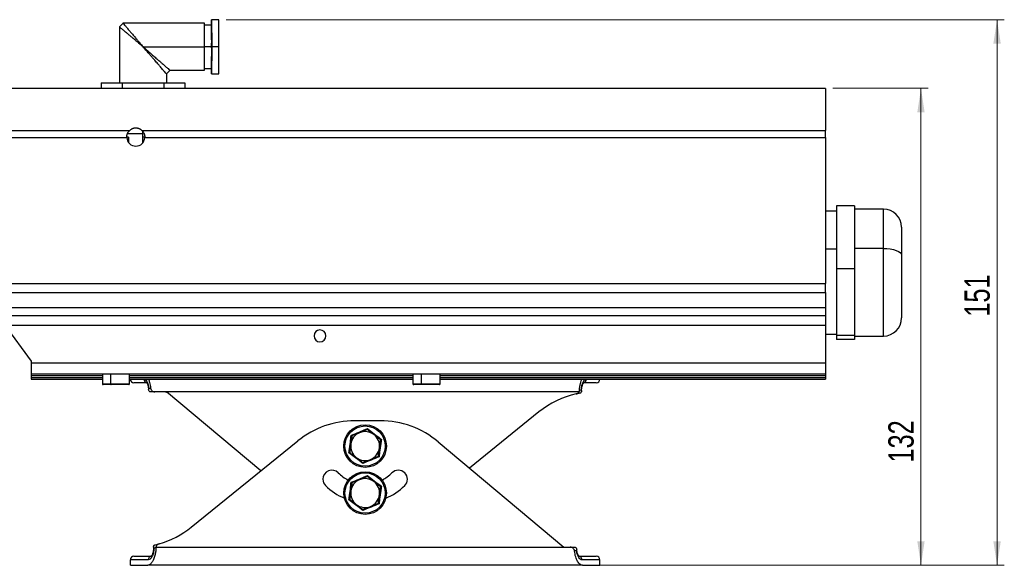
# Model space of a CAD drawing. Header units: millimetres. Extents: x 25 to 410, y 10 to 287.
# Tile 5 of 21: x 96 to 233, y 115 to 190. Entities that reach past the tile are written whole.
import ezdxf

# ---------------------------------------------------------------- set-up
doc = ezdxf.new("R2010")
doc.units = ezdxf.units.MM
doc.styles.add('SLDTEXTSTYLE0', font='TXT', dxfattribs={"width": 0.75})
doc.dimstyles.new('SLDDIMSTYLE0', dxfattribs={"dimtxt": 3.5, "dimasz": 3.302, "dimexe": 0, "dimexo": 0.0625, "dimgap": 0.875, "dimtad": 1, "dimlfac": 2, "dimrnd": 1e-09, "dimzin": 12, "dimdsep": 46, "dimtxsty": 'SLDTEXTSTYLE0', "dimsah": 1, "dimcen": 0.09, "dimadec": 0, "dimazin": 3, "dimtfac": 1, "dimtofl": 0, "dimtmove": 0, "dimatfit": 3, "dimfxl": 1, "dimfrac": 2, "dimtolj": 1, "dimtzin": 12, "dimarcsym": 0})

# ---------------------------------------------------------------- blocks, each defined once
blk = doc.blocks.new('_D')
at = {"color": 7, "linetype": 'Continuous', "lineweight": 0}
for p, q in [((209.01, 180.94), (222.21, 180.94)), ((221.21, 114.94), (221.21, 180.94)), ((175.36, 114.94), (222.21, 114.94))]:
    blk.add_line(p, q, dxfattribs=at)
at = {"color": 7, "linetype": 'Continuous', "lineweight": 18}
for points in [[(221.21, 180.94), (220.7, 177.63), (221.71, 177.63)], [(221.21, 114.94), (221.71, 118.24), (220.7, 118.24)]]:
    blk.add_solid(points, dxfattribs=at)
at = {"color": 7, "linetype": 'Continuous', "lineweight": 18, "insert": (216.69, 129.15), "char_height": 3.5, "attachment_point": 1, "rotation": 90, "style": 'SLDTEXTSTYLE0'}
blk.add_mtext('132', dxfattribs=at)
blk = doc.blocks.new('_D_1')
at = {"color": 7, "linetype": 'Continuous', "lineweight": 0}
for p, q in [((125.01, 190.44), (232.74, 190.44)), ((231.74, 114.94), (231.74, 190.44)), ((175.36, 114.94), (232.74, 114.94))]:
    blk.add_line(p, q, dxfattribs=at)
at = {"color": 7, "linetype": 'Continuous', "lineweight": 18}
for points in [[(231.74, 190.44), (231.23, 187.13), (232.25, 187.13)], [(231.74, 114.94), (232.25, 118.24), (231.23, 118.24)]]:
    blk.add_solid(points, dxfattribs=at)
at = {"color": 7, "linetype": 'Continuous', "lineweight": 18, "insert": (227.23, 149.34), "char_height": 3.5, "attachment_point": 1, "rotation": 90, "style": 'SLDTEXTSTYLE0'}
blk.add_mtext('151', dxfattribs=at)

msp = doc.modelspace()

# ---------------------------------------------------------------- linework, layer by layer
at = {"color": 7, "linetype": 'Continuous', "lineweight": 25}
for p, q in [((110.7555, 189.9364), (110.2555, 189.4364)), ((122.0055, 189.9364), (110.7305, 189.9364)), ((123.0055, 189.6864), (122.0081, 189.6864)), ((124.0055, 190.4364), (123.0055, 190.4364)), ((110.2556, 189.4364), (110.2556, 181.6864)), ((113.5122, 186.6864), (122.0121, 186.6864)), ((124.0131, 186.6864), (123.0131, 186.6864)), ((116.7555, 182.9364), (117.2555, 183.4364)), ((116.7555, 182.9364), (116.7555, 181.6864)), ((117.2555, 183.4364), (122.0055, 183.4364)), ((122.0081, 183.6864), (123.0055, 183.6864)), ((123.0055, 182.9364), (124.0055, 182.9364)), ((107.7321, 181.6864), (107.7321, 180.9364)), ((107.7321, 181.6864), (110.629, 181.6864)), ((110.629, 181.6864), (110.629, 180.9364)), ((110.629, 181.6864), (116.4025, 181.6864)), ((116.4025, 181.6864), (116.4025, 180.9364)), ((116.4025, 181.6864), (119.279, 181.6864)), ((119.279, 181.6864), (119.279, 180.9364)), ((208.0055, 180.9364), (78.0055, 180.9364)), ((208.0055, 180.9364), (208.0055, 175.1213)), ((78.0055, 175.1213), (111.6759, 175.1213)), ((111.343, 174.6864), (113.5104, 174.6864)), ((113.3352, 175.1213), (208.0055, 175.1213)), ((113.5055, 174.1864), (113.5055, 174.9352)), ((208.0055, 174.1292), (208.0055, 175.1213)), ((78.0055, 174.1292), (111.2569, 174.1292)), ((111.5055, 174.1864), (111.2609, 174.1864)), ((111.5055, 174.1864), (111.5055, 173.4364)), ((113.7502, 174.1864), (113.5055, 174.1864)), ((113.5055, 173.4364), (113.5055, 174.1864)), ((113.7542, 174.1292), (208.0055, 174.1292)), ((208.0055, 174.1292), (208.0055, 153.928)), ((209.5055, 163.9364), (208.0055, 163.9364)), ((212.0055, 164.6748), (209.5055, 164.6748)), ((209.5055, 164.6748), (209.5055, 155.9584)), ((212.0055, 164.6748), (212.0055, 155.9584)), ((216.0055, 164.2117), (212.0055, 164.2117)), ((218.5055, 161.7117), (218.5055, 157.8401)), ((216.0055, 158.7978), (212.0055, 158.7978)), ((218.5055, 157.8401), (218.5055, 149.161)), ((212.0055, 155.9584), (209.5055, 155.9584)), ((209.5055, 155.9584), (209.5055, 146.72)), ((212.0055, 155.9584), (212.0055, 146.72)), ((90.2638, 153.928), (208.0055, 153.928)), ((91.1627, 152.6808), (208.0055, 152.6808)), ((208.0055, 152.6808), (208.0055, 153.928)), ((208.0055, 152.6808), (208.0055, 150.6014)), ((92.6614, 150.6014), (208.0055, 150.6014)), ((208.0055, 150.6014), (208.0055, 149.4977)), ((93.4569, 149.4977), (208.0055, 149.4977)), ((208.0055, 149.4977), (208.0055, 148.1864)), ((94.4019, 148.1864), (98.0055, 143.1864)), ((94.4019, 148.1864), (208.0055, 148.1864)), ((208.0055, 148.1864), (208.0055, 142.9364)), ((208.0055, 146.9364), (209.5055, 146.9364)), ((212.0055, 146.72), (209.5055, 146.72)), ((209.5055, 146.72), (209.5055, 146.198)), ((212.0055, 146.198), (209.5055, 146.198)), ((212.0055, 146.72), (212.0055, 146.198)), ((212.0055, 146.661), (216.0055, 146.661)), ((98.0055, 143.1864), (98.0055, 142.9364)), ((98.0055, 142.9364), (208.0055, 142.9364)), ((98.0055, 142.9364), (98.0055, 141.4364)), ((208.0055, 142.9364), (208.0055, 141.4364)), ((98.0055, 141.4364), (208.0055, 141.4364)), ((98.0055, 141.4364), (98.0055, 141.1864)), ((98.0055, 141.1864), (98.0055, 140.9364)), ((98.0055, 140.9364), (98.0055, 140.6864)), ((98.0055, 140.6864), (107.8805, 140.6864)), ((107.8805, 141.4364), (107.8805, 140.0364)), ((109.0396, 140.0364), (109.0396, 141.4364)), ((111.6305, 140.0364), (111.6305, 141.4364)), ((111.6305, 140.6864), (150.8805, 140.6864)), ((150.8805, 141.4364), (150.8805, 140.0364)), ((152.0396, 140.0364), (152.0396, 141.4364)), ((154.6305, 140.0364), (154.6305, 141.4364)), ((154.6305, 140.6864), (208.0055, 140.6864)), ((208.0055, 141.4364), (208.0055, 141.1864)), ((208.0055, 141.1864), (208.0055, 140.9364)), ((208.0055, 140.9364), (208.0055, 140.6864)), ((109.0778, 139.9364), (107.9805, 139.9364)), ((111.5305, 139.9364), (109.0778, 139.9364)), ((114.1152, 140.1864), (112.2555, 140.1864)), ((114.3063, 139.4364), (114.5567, 139.4364)), ((152.0778, 139.9364), (150.9805, 139.9364)), ((154.5305, 139.9364), (152.0778, 139.9364)), ((173.9361, 139.1535), (174.1822, 139.2025)), ((176.2555, 140.1864), (174.3958, 140.1864)), ((115.1276, 138.9364), (114.6062, 138.9364)), ((116.7555, 138.9364), (115.1276, 138.9364)), ((129.8046, 127.9869), (116.7555, 138.9364)), ((173.8794, 138.9364), (116.7555, 138.9364)), ((168.3176, 136.1567), (158.7065, 128.3859)), ((146.3502, 134.9364), (142.821, 134.9364)), ((120.1935, 120.2161), (134.9619, 132.1567)), ((154.3851, 132.0119), (171.7555, 117.4364)), ((114.9901, 117.4364), (114.9806, 117.5182)), ((114.9806, 117.4364), (114.9806, 117.5182)), ((114.9806, 117.4364), (114.9901, 117.4364)), ((115.2952, 117.3906), (115.0291, 117.3224)), ((115.1769, 117.7639), (115.7222, 117.9042)), ((115.2977, 117.4364), (171.7555, 117.4364)), ((171.7555, 117.4364), (172.6534, 117.4364)), ((172.6534, 117.4364), (173.2458, 117.4364)), ((112.2555, 116.1864), (114.6931, 116.1864)), ((173.5161, 116.9364), (173.2413, 116.9364)), ((173.818, 116.1864), (176.2555, 116.1864)), ((114.2312, 115.6864), (111.7555, 115.6864)), ((111.7555, 114.9364), (111.7555, 115.6864)), ((111.7555, 114.9364), (114.1526, 114.9364)), ((174.3585, 114.9364), (114.1526, 114.9364)), ((176.7555, 115.6864), (174.2799, 115.6864)), ((174.3585, 114.9364), (176.7555, 114.9364)), ((176.7555, 114.9364), (176.7555, 115.6864))]:
    msp.add_line(p, q, dxfattribs=at)
at = {"color": 8, "linetype": 'Continuous', "lineweight": 25}
for p, q in [((123.0116, 186.6864), (122.0121, 186.6864)), ((216.0055, 158.7978), (216.0055, 164.2117)), ((209.5055, 158.6923), (208.0055, 158.6923)), ((216.0055, 146.661), (216.0055, 158.7978)), ((98.0055, 141.1864), (107.8805, 141.1864)), ((98.0055, 140.9364), (107.8805, 140.9364)), ((111.6305, 141.1864), (150.8805, 141.1864)), ((111.6305, 140.9364), (150.8805, 140.9364)), ((154.6305, 141.1864), (208.0055, 141.1864)), ((154.6305, 140.9364), (208.0055, 140.9364)), ((107.8805, 140.0364), (109.0396, 140.0364)), ((109.0396, 140.0364), (111.6305, 140.0364)), ((150.8805, 140.0364), (152.0396, 140.0364)), ((152.0396, 140.0364), (154.6305, 140.0364))]:
    msp.add_line(p, q, dxfattribs=at)
at = {"color": 7, "linetype": 'Continuous', "lineweight": 25, "flags": 128}
for points in [[(123.001, 189.6864), (123.001, 189.7202), (123.0021, 190.0276), (123.0032, 190.2528), (123.0043, 190.3902), (123.0055, 190.4364), (123.0067, 190.3902), (123.0079, 190.2528), (123.009, 190.0276), (123.01, 189.7202), (123.0109, 189.338), (123.0117, 188.8906), (123.0123, 188.3888), (123.0128, 187.8452), (123.0131, 187.273), (123.0131, 186.6864)], [(123.0131, 186.6864), (123.0131, 186.0997), (123.0128, 185.5276), (123.0123, 184.9839), (123.0117, 184.4822), (123.0109, 184.0347), (123.01, 183.6526), (123.009, 183.3451), (123.0079, 183.1199), (123.0067, 182.9825), (123.0055, 182.9364), (123.0043, 182.9825), (123.0032, 183.1199), (123.0021, 183.3451), (123.001, 183.6526), (123.001, 183.6864)], [(216.0055, 158.7978), (216.4933, 158.7794), (216.9623, 158.7249), (217.3945, 158.6364), (217.7733, 158.5173), (218.0842, 158.3722), (218.3152, 158.2066), (218.4575, 158.027), (218.5055, 157.8401)], [(109.0396, 140.0364), (109.0403, 140.0169), (109.0425, 139.9981), (109.046, 139.9808), (109.0508, 139.9657), (109.0565, 139.9532), (109.0632, 139.944), (109.0703, 139.9383), (109.0778, 139.9364)], [(152.0396, 140.0364), (152.0403, 140.0169), (152.0425, 139.9981), (152.046, 139.9808), (152.0508, 139.9657), (152.0565, 139.9532), (152.0632, 139.944), (152.0703, 139.9383), (152.0778, 139.9364)]]:
    msp.add_lwpolyline(points, dxfattribs=at)
at = {"color": 7, "linetype": 'Continuous', "lineweight": 25}
for centre, radius in [((144.2555, 131.4364), 2.95), ((144.2555, 131.4364), 2.7855), ((144.2555, 124.9364), 2.95), ((144.2555, 124.9364), 2.7855)]:
    msp.add_circle(centre, radius, dxfattribs=at)
for centre, radius, start, end in [((-294.177, 187.4655), 416.1898, 359.892741, 0.340162), ((-261.1629, 187.4056), 384.1752, 359.892741, 0.340162), ((-337.2539, 187.6239), 461.268, 359.88355, 0.349353), ((-261.3284, 185.8405), 383.3414, 359.640668, 0.126429), ((-230.8411, 185.9056), 353.8536, 359.640668, 0.126429), ((-337.2539, 185.7489), 461.268, 359.650647, 0.11645), ((112.5055, 174.1864), 1.25, 182.622272, 270), ((112.5055, 174.1864), 1.25, 270, 357.377728), ((216.0055, 161.7117), 2.5, 0, 90), ((216.0055, 149.161), 2.5, 270, 0), ((138.0055, 146.6864), 0.825, 0, 180), ((138.0055, 146.6864), 0.825, 180, 0), ((112.2555, 140.6864), 0.5, 180, 270), ((176.2555, 140.6864), 0.5, 270, 0), ((107.9805, 140.0364), 0.1, 180, 270), ((111.5305, 140.0364), 0.1, 270, 0), ((150.9805, 140.0364), 0.1, 180, 270), ((154.5305, 140.0364), 0.1, 270, 0), ((118.0055, 141.8864), 3.25, 245.188368, 249.514214), ((176.1767, 126.4364), 12.5, 102.407346, 128.956458), ((142.821, 122.4364), 12.5, 90, 128.956458), ((146.3502, 122.4364), 12.5, 50, 90), ((144.2555, 131.4364), 2, 112.448281, 172.448281), ((144.2555, 131.4364), 2, 52.448281, 112.448281), ((144.2555, 131.4364), 2, 352.448281, 52.448281), ((144.2555, 131.4364), 2, 172.448281, 232.448281), ((144.2555, 131.4364), 2, 292.448281, 352.448281), ((144.2555, 131.4364), 2, 232.448281, 292.448281), ((139.6594, 126.8402), 1.25, 45, 180), ((139.6594, 126.8402), 1.25, 180, 225), ((144.2555, 131.4364), 5.25, 225, 243.557875), ((144.2555, 124.9364), 2, 112.448281, 172.448281), ((144.2555, 124.9364), 2, 52.448281, 112.448281), ((144.2555, 131.4364), 5.25, 296.442125, 315), ((148.8517, 126.8402), 1.25, 315, 135), ((144.2555, 131.4364), 7.75, 225, 248.299836), ((144.2555, 124.9364), 2, 352.448281, 52.448281), ((144.2555, 131.4364), 7.75, 291.700164, 315), ((144.2555, 124.9364), 2, 172.448281, 232.448281), ((144.2555, 124.9364), 2, 292.448281, 352.448281), ((144.2555, 124.9364), 2, 232.448281, 292.448281), ((112.3344, 129.9364), 12.5, 285.725129, 308.956458), ((112.2555, 115.6864), 0.5, 90, 180), ((176.2555, 115.6864), 0.5, 0, 90)]:
    msp.add_arc(centre, radius, start, end, dxfattribs=at)
at = {"color": 8, "linetype": 'Continuous', "lineweight": 25}
for centre, radius, start, end in [((114.1396, 140.6775), 0.4953, 178.971453, 256.349307), ((174.3715, 140.6775), 0.4953, 283.650004, 1.028558), ((114.7253, 115.6979), 0.4942, 104.38459, 181.339207), ((173.7858, 115.6979), 0.4942, 358.660789, 75.615572)]:
    msp.add_arc(centre, radius, start, end, dxfattribs=at)
at = {"color": 7, "linetype": 'Continuous', "lineweight": 25}
for points, knots in [([(110.7558, 189.936), (110.7557, 189.9361), (110.7392, 189.9555), (110.801, 189.8868), (110.9472, 189.7173), (111.1609, 189.4642), (111.3758, 189.209), (111.5451, 189.0086), (111.7129, 188.8112), (111.8752, 188.6204), (112.0543, 188.4093), (112.2504, 188.1778), (112.4749, 187.9119), (112.752, 187.5864), (113.1032, 187.1713), (113.3669, 186.8586), (113.5122, 186.6864)], [0, 0, 0, 0, 0.00062759, 0.10417537, 0.21334908, 0.33044636, 0.39265494, 0.45751031, 0.5038852, 0.55337088, 0.6060047, 0.66181766, 0.72083575, 0.7928505, 0.88590448, 1, 1, 1, 1]), ([(113.5122, 186.6864), (113.3801, 186.7978), (113.1338, 187.0057), (112.7937, 187.2923), (112.5113, 187.5318), (112.2034, 187.7931), (111.869, 188.0747), (111.5159, 188.3736), (111.1482, 188.6855), (110.7864, 188.9884), (110.4817, 189.2433), (110.2915, 189.4053), (110.2673, 189.4262), (110.2556, 189.4364)], [0, 0, 0, 0, 0.08760495, 0.16338102, 0.22732965, 0.27945559, 0.37602324, 0.46379291, 0.54290852, 0.66987588, 0.78706188, 0.89633678, 1, 1, 1, 1]), ([(116.7555, 182.9364), (116.7444, 182.9505), (116.7213, 182.9797), (116.5306, 183.2042), (116.284, 183.4876), (116.0305, 183.7785), (115.8311, 184.0081), (115.6345, 184.236), (115.444, 184.4569), (115.2332, 184.7007), (115.002, 184.9677), (114.7363, 185.2737), (114.4111, 185.6512), (113.9963, 186.1296), (113.6842, 186.4884), (113.5122, 186.6864)], [0, 0, 0, 0, 0.09441132, 0.19596314, 0.30828235, 0.36944225, 0.43423545, 0.48116472, 0.53170029, 0.58588678, 0.64376035, 0.70535065, 0.7810043, 0.87921881, 1, 1, 1, 1]), ([(113.5122, 186.6864), (113.6354, 186.5794), (113.8685, 186.3769), (114.1965, 186.0913), (114.4832, 185.8426), (114.7288, 185.6306), (115.0379, 185.3633), (115.402, 185.0463), (115.809, 184.6938), (116.2309, 184.3291), (116.6414, 183.9696), (116.9902, 183.6639), (117.2134, 183.4719), (117.2418, 183.4479), (117.2555, 183.4364)], [0, 0, 0, 0, 0.07518503, 0.14225255, 0.20120383, 0.25204117, 0.29476866, 0.39528992, 0.48559549, 0.56585366, 0.69163382, 0.8039638, 0.90554366, 1, 1, 1, 1]), ([(111.2569, 174.1292), (111.2562, 174.1533), (111.2547, 174.2016), (111.2579, 174.274), (111.265, 174.3461), (111.2764, 174.4177), (111.2919, 174.4887), (111.3116, 174.559), (111.3355, 174.6283), (111.3715, 174.7158), (111.4246, 174.8191), (111.4986, 174.9307), (111.5821, 175.0331), (111.6444, 175.0918), (111.6759, 175.1213)], [0, 0, 0, 0, 0.060838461, 0.121772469, 0.183003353, 0.244729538, 0.307144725, 0.370436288, 0.434783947, 0.50035874, 0.623385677, 0.75063261, 0.87429148, 1, 1, 1, 1]), ([(112.5055, 175.4364), (112.4828, 175.436), (112.4374, 175.4353), (112.3697, 175.4295), (112.3028, 175.4204), (112.2368, 175.4078), (112.172, 175.3917), (112.1086, 175.3723), (112.0193, 175.3398), (111.9086, 175.2878), (111.7832, 175.2107), (111.7118, 175.1512), (111.6759, 175.1213)], [0, 0, 0, 0, 0.07174738, 0.14319172, 0.21443572, 0.28558294, 0.35673738, 0.42800299, 0.49948325, 0.66544623, 0.83185299, 1, 1, 1, 1]), ([(113.3352, 175.1213), (113.3176, 175.1365), (113.2824, 175.1667), (113.2251, 175.2093), (113.1647, 175.2493), (113.101, 175.2863), (113.0343, 175.3199), (112.953, 175.3549), (112.8558, 175.3882), (112.7418, 175.4156), (112.6246, 175.4331), (112.5453, 175.4353), (112.5055, 175.4364)], [0, 0, 0, 0, 0.08437387, 0.168158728, 0.251513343, 0.33459895, 0.417578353, 0.500614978, 0.625526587, 0.750023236, 0.874662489, 1, 1, 1, 1]), ([(113.3352, 175.1213), (113.3512, 175.1067), (113.383, 175.0776), (113.428, 175.0308), (113.4706, 174.9818), (113.5249, 174.9122), (113.5866, 174.8189), (113.6461, 174.703), (113.6912, 174.5879), (113.7236, 174.4755), (113.745, 174.361), (113.7565, 174.2453), (113.755, 174.1678), (113.7542, 174.1292)], [0, 0, 0, 0, 0.0631982, 0.12581058, 0.18791553, 0.24959338, 0.37683894, 0.49990492, 0.60416612, 0.70555171, 0.80479367, 0.90267213, 1, 1, 1, 1]), ([(113.6443, 140.6864), (113.7114, 140.6699), (113.8457, 140.6371), (114.0407, 140.3757), (114.2115, 139.9796), (114.2747, 139.6177), (114.3063, 139.4364)], [0, 0, 0, 0, 0.2497327, 0.49951875, 0.74920352, 1, 1, 1, 1]), ([(114.2529, 140.6864), (114.3114, 140.5493), (114.456, 140.2107), (114.5191, 139.7252), (114.5567, 139.4364)], [0, 0, 0, 0, 0.4050422, 1, 1, 1, 1]), ([(173.9361, 139.1535), (173.946, 139.3093), (173.9608, 139.5454), (174.0064, 139.8469), (174.062, 140.1309), (174.1392, 140.4265), (174.2143, 140.6086), (174.2464, 140.6864)], [0, 0, 0, 0, 0.26751785, 0.40543664, 0.54628443, 0.80636531, 1, 1, 1, 1]), ([(174.1822, 139.2025), (174.2064, 139.4123), (174.2548, 139.8319), (174.4319, 140.3096), (174.6441, 140.6262), (174.7926, 140.6663), (174.8668, 140.6864)], [0, 0, 0, 0, 0.24986963, 0.49969741, 0.74977983, 1, 1, 1, 1]), ([(114.0316, 140.1932), (114.0364, 140.1941), (114.0474, 140.1963), (114.1167, 140.0612), (114.187, 139.8476), (114.2408, 139.6091), (114.2788, 139.3857), (114.2843, 139.2378), (114.2856, 139.2047)], [0, 0, 0, 0, 0.20696701, 0.47222011, 0.62112789, 0.78053765, 0.95084821, 1, 1, 1, 1]), ([(114.6062, 138.9364), (114.5736, 138.9387), (114.5056, 138.9436), (114.3975, 138.9932), (114.3106, 139.0959), (114.2779, 139.2393), (114.2864, 139.3554), (114.3006, 139.4159), (114.3057, 139.4341), (114.3063, 139.4364)], [0, 0, 0, 0, 0.120089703, 0.250470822, 0.499841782, 0.749052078, 0.924999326, 0.99073959, 1, 1, 1, 1]), ([(114.5567, 139.4364), (114.5709, 139.3687), (114.5993, 139.2335), (114.7361, 139.0687), (114.9183, 138.9574), (115.0577, 138.9434), (115.1276, 138.9364)], [0, 0, 0, 0, 0.24979296, 0.49956464, 0.74934243, 1, 1, 1, 1]), ([(173.8794, 138.9364), (173.8949, 138.9712), (173.9256, 139.0406), (173.9326, 139.1159), (173.9361, 139.1535)], [0, 0, 0, 0, 0.50165988, 1, 1, 1, 1]), ([(174.1822, 139.2025), (174.1959, 139.1548), (174.2233, 139.0597), (174.2093, 138.9774), (174.2024, 138.9364)], [0, 0, 0, 0, 0.50146036, 1, 1, 1, 1]), ([(174.2131, 138.9364), (174.2165, 139.0615), (174.2231, 139.3026), (174.2694, 139.6107), (174.3244, 139.8475), (174.3943, 140.0612), (174.4637, 140.1963), (174.4747, 140.1942), (174.4796, 140.1932)], [0, 0, 0, 0, 0.16177197, 0.31162461, 0.45193099, 0.58303733, 0.81671997, 1, 1, 1, 1]), ([(173.4909, 138.6444), (173.5315, 138.6558), (173.6122, 138.6785), (173.7202, 138.744), (173.8146, 138.8283), (173.8578, 138.9003), (173.8794, 138.9364)], [0, 0, 0, 0, 0.25103659, 0.49985472, 0.74929902, 1, 1, 1, 1]), ([(173.9776, 138.7414), (173.8898, 138.7253), (173.7329, 138.6964), (173.5649, 138.6603), (173.4909, 138.6444)], [0, 0, 0, 0, 0.55999416, 1, 1, 1, 1]), ([(174.2024, 138.9364), (174.1837, 138.8927), (174.1552, 138.8262), (174.0664, 138.7645), (174.0063, 138.7489), (173.9776, 138.7414)], [0, 0, 0, 0, 0.49885544, 0.76008125, 1, 1, 1, 1]), ([(142.328, 132.9182), (142.4194, 132.955), (142.8777, 133.1395), (143.6384, 133.4498), (144.2898, 133.7258), (144.5751, 133.8466)], [0, 0, 0, 0, 0.12276162, 0.61591959, 1, 1, 1, 1]), ([(144.5591, 133.7257), (144.2848, 133.6124), (143.9327, 133.467), (143.5717, 133.3178), (143.4918, 133.2848)], [0, 0, 0, 0, 0.77895392, 1, 1, 1, 1]), ([(144.5751, 133.8466), (144.575, 133.846), (144.5727, 133.8286), (144.5683, 133.7957), (144.5633, 133.7576), (144.5598, 133.7311), (144.5593, 133.7275), (144.5591, 133.7257)], [0, 0, 0, 0, 0.0086674, 0.26763263, 0.5286616, 0.76384614, 1, 1, 1, 1]), ([(145.4745, 133.022), (145.4528, 133.0387), (145.2885, 133.165), (144.9787, 133.4032), (144.6998, 133.6176), (144.5591, 133.7257)], [0, 0, 0, 0, 0.07004739, 0.53076243, 1, 1, 1, 1]), ([(144.5751, 133.8466), (144.6526, 133.7859), (145.0416, 133.4812), (145.6907, 132.9776), (146.2554, 132.5514), (146.5026, 132.3648)], [0, 0, 0, 0, 0.12276162, 0.61591959, 1, 1, 1, 1]), ([(142.0085, 130.508), (142.0223, 130.6055), (142.0916, 131.0947), (142.2032, 131.9086), (142.29, 132.6108), (142.328, 132.9182)], [0, 0, 0, 0, 0.12276162, 0.61591959, 1, 1, 1, 1]), ([(142.4246, 132.8439), (142.4, 132.658), (142.3503, 132.2828), (142.2988, 131.8949), (142.2729, 131.6992)], [0, 0, 0, 0, 0.49545796, 1, 1, 1, 1]), ([(142.328, 132.9182), (142.3285, 132.9179), (142.3424, 132.9071), (142.3687, 132.8869), (142.3992, 132.8635), (142.4203, 132.8472), (142.4232, 132.845), (142.4246, 132.8439)], [0, 0, 0, 0, 0.0086674, 0.26763263, 0.5286616, 0.76384614, 1, 1, 1, 1]), ([(143.4918, 133.2848), (143.2018, 133.165), (142.8405, 133.0157), (142.4932, 132.8722), (142.4246, 132.8439)], [0, 0, 0, 0, 0.8027758, 1, 1, 1, 1]), ([(146.39, 132.3182), (146.2413, 132.4325), (145.9412, 132.6632), (145.631, 132.9017), (145.4745, 133.022)], [0, 0, 0, 0, 0.49545796, 1, 1, 1, 1]), ([(146.5026, 132.3648), (146.4888, 132.2673), (146.4194, 131.778), (146.3078, 130.9641), (146.2211, 130.262), (146.1831, 129.9546)], [0, 0, 0, 0, 0.12276162, 0.61591959, 1, 1, 1, 1]), ([(146.2382, 131.1735), (146.2418, 131.2006), (146.269, 131.4061), (146.3204, 131.7935), (146.3666, 132.1423), (146.39, 132.3182)], [0, 0, 0, 0, 0.07004739, 0.53076243, 1, 1, 1, 1]), ([(146.39, 132.3182), (146.3916, 132.3189), (146.395, 132.3203), (146.4196, 132.3305), (146.4552, 132.3452), (146.4858, 132.3578), (146.5021, 132.3645), (146.5026, 132.3648)], [0, 0, 0, 0, 0.23615386, 0.4713384, 0.73236737, 0.9913326, 1, 1, 1, 1]), ([(142.2729, 131.6992), (142.2693, 131.6721), (142.2421, 131.4666), (142.1907, 131.0792), (142.1445, 130.7305), (142.1211, 130.5545)], [0, 0, 0, 0, 0.07004739, 0.53076243, 1, 1, 1, 1]), ([(146.0864, 130.0288), (146.1111, 130.2147), (146.1608, 130.59), (146.2123, 130.9778), (146.2382, 131.1735)], [0, 0, 0, 0, 0.49545796, 1, 1, 1, 1]), ([(142.0085, 130.508), (142.009, 130.5082), (142.0253, 130.5149), (142.0559, 130.5276), (142.0915, 130.5423), (142.1161, 130.5525), (142.1195, 130.5538), (142.1211, 130.5545)], [0, 0, 0, 0, 0.0086674, 0.26763263, 0.5286616, 0.76384614, 1, 1, 1, 1]), ([(143.936, 129.0262), (143.8585, 129.0869), (143.4695, 129.3916), (142.8204, 129.8952), (142.2557, 130.3214), (142.0085, 130.508)], [0, 0, 0, 0, 0.12276162, 0.61591959, 1, 1, 1, 1]), ([(142.1211, 130.5545), (142.2698, 130.4402), (142.5699, 130.2096), (142.8801, 129.9711), (143.0366, 129.8508)], [0, 0, 0, 0, 0.49545796, 1, 1, 1, 1]), ([(143.0366, 129.8508), (143.0583, 129.8341), (143.2226, 129.7078), (143.5324, 129.4696), (143.8113, 129.2552), (143.952, 129.147)], [0, 0, 0, 0, 0.07004739, 0.53076243, 1, 1, 1, 1]), ([(146.1831, 129.9546), (146.0917, 129.9178), (145.6334, 129.7332), (144.8727, 129.4229), (144.2213, 129.147), (143.936, 129.0262)], [0, 0, 0, 0, 0.12276162, 0.61591959, 1, 1, 1, 1]), ([(143.952, 129.147), (144.0206, 129.1753), (144.3679, 129.3188), (144.7292, 129.4681), (145.0192, 129.5879)], [0, 0, 0, 0, 0.1972242, 1, 1, 1, 1]), ([(145.0192, 129.5879), (145.0991, 129.6209), (145.4601, 129.7701), (145.8122, 129.9155), (146.0864, 130.0288)], [0, 0, 0, 0, 0.221046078, 1, 1, 1, 1]), ([(146.0864, 130.0288), (146.0879, 130.0277), (146.0908, 130.0255), (146.1119, 130.0093), (146.1424, 129.9858), (146.1687, 129.9656), (146.1826, 129.9549), (146.1831, 129.9546)], [0, 0, 0, 0, 0.23615386, 0.4713384, 0.73236737, 0.9913326, 1, 1, 1, 1]), ([(143.952, 129.147), (143.9518, 129.1452), (143.9513, 129.1416), (143.9478, 129.1152), (143.9428, 129.0771), (143.9384, 129.0442), (143.9361, 129.0267), (143.936, 129.0262)], [0, 0, 0, 0, 0.236153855, 0.4713384, 0.73236737, 0.991332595, 1, 1, 1, 1]), ([(142.328, 126.4182), (142.4194, 126.455), (142.8777, 126.6395), (143.6384, 126.9498), (144.2898, 127.2258), (144.5751, 127.3466)], [0, 0, 0, 0, 0.12276162, 0.61591959, 1, 1, 1, 1]), ([(143.4918, 126.7848), (143.2018, 126.665), (142.8405, 126.5157), (142.4932, 126.3722), (142.4246, 126.3439)], [0, 0, 0, 0, 0.8027758, 1, 1, 1, 1]), ([(144.5591, 127.2257), (144.2848, 127.1124), (143.9327, 126.967), (143.5717, 126.8178), (143.4918, 126.7848)], [0, 0, 0, 0, 0.77895392, 1, 1, 1, 1]), ([(144.5751, 127.3466), (144.575, 127.346), (144.5727, 127.3286), (144.5683, 127.2957), (144.5633, 127.2576), (144.5598, 127.2311), (144.5593, 127.2275), (144.5591, 127.2257)], [0, 0, 0, 0, 0.0086674, 0.26763263, 0.5286616, 0.76384614, 1, 1, 1, 1]), ([(145.4745, 126.522), (145.4528, 126.5387), (145.2885, 126.665), (144.9787, 126.9032), (144.6998, 127.1176), (144.5591, 127.2257)], [0, 0, 0, 0, 0.07004739, 0.53076243, 1, 1, 1, 1]), ([(144.5751, 127.3466), (144.6526, 127.2859), (145.0416, 126.9812), (145.6907, 126.4776), (146.2554, 126.0514), (146.5026, 125.8648)], [0, 0, 0, 0, 0.12276162, 0.61591959, 1, 1, 1, 1]), ([(142.0085, 124.008), (142.0223, 124.1055), (142.0916, 124.5947), (142.2032, 125.4086), (142.29, 126.1108), (142.328, 126.4182)], [0, 0, 0, 0, 0.12276162, 0.61591959, 1, 1, 1, 1]), ([(142.4246, 126.3439), (142.4, 126.158), (142.3503, 125.7828), (142.2988, 125.3949), (142.2729, 125.1992)], [0, 0, 0, 0, 0.49545796, 1, 1, 1, 1]), ([(142.328, 126.4182), (142.3285, 126.4179), (142.3424, 126.4071), (142.3687, 126.3869), (142.3992, 126.3635), (142.4203, 126.3472), (142.4232, 126.345), (142.4246, 126.3439)], [0, 0, 0, 0, 0.0086674, 0.26763263, 0.5286616, 0.76384614, 1, 1, 1, 1]), ([(146.39, 125.8182), (146.2413, 125.9325), (145.9412, 126.1632), (145.631, 126.4017), (145.4745, 126.522)], [0, 0, 0, 0, 0.49545796, 1, 1, 1, 1]), ([(146.5026, 125.8648), (146.4888, 125.7673), (146.4194, 125.278), (146.3078, 124.4641), (146.2211, 123.762), (146.1831, 123.4546)], [0, 0, 0, 0, 0.12276162, 0.61591959, 1, 1, 1, 1]), ([(146.2382, 124.6735), (146.2418, 124.7006), (146.269, 124.9061), (146.3204, 125.2935), (146.3666, 125.6423), (146.39, 125.8182)], [0, 0, 0, 0, 0.07004739, 0.53076243, 1, 1, 1, 1]), ([(146.39, 125.8182), (146.3916, 125.8189), (146.395, 125.8203), (146.4196, 125.8305), (146.4552, 125.8452), (146.4858, 125.8578), (146.5021, 125.8645), (146.5026, 125.8648)], [0, 0, 0, 0, 0.23615386, 0.4713384, 0.73236737, 0.9913326, 1, 1, 1, 1]), ([(142.0085, 124.008), (142.009, 124.0082), (142.0253, 124.0149), (142.0559, 124.0276), (142.0915, 124.0423), (142.1161, 124.0525), (142.1195, 124.0538), (142.1211, 124.0545)], [0, 0, 0, 0, 0.0086674, 0.26763263, 0.5286616, 0.76384614, 1, 1, 1, 1]), ([(142.2729, 125.1992), (142.2693, 125.1721), (142.2421, 124.9666), (142.1907, 124.5792), (142.1445, 124.2305), (142.1211, 124.0545)], [0, 0, 0, 0, 0.07004739, 0.53076243, 1, 1, 1, 1]), ([(142.1211, 124.0545), (142.2698, 123.9402), (142.5699, 123.7096), (142.8801, 123.4711), (143.0366, 123.3508)], [0, 0, 0, 0, 0.49545796, 1, 1, 1, 1]), ([(146.0864, 123.5288), (146.1111, 123.7147), (146.1608, 124.09), (146.2123, 124.4778), (146.2382, 124.6735)], [0, 0, 0, 0, 0.49545796, 1, 1, 1, 1]), ([(143.936, 122.5262), (143.8585, 122.5869), (143.4695, 122.8916), (142.8204, 123.3952), (142.2557, 123.8214), (142.0085, 124.008)], [0, 0, 0, 0, 0.12276162, 0.61591959, 1, 1, 1, 1]), ([(143.0366, 123.3508), (143.0583, 123.3341), (143.2226, 123.2078), (143.5324, 122.9696), (143.8113, 122.7552), (143.952, 122.647)], [0, 0, 0, 0, 0.07004739, 0.53076243, 1, 1, 1, 1]), ([(146.1831, 123.4546), (146.0917, 123.4178), (145.6334, 123.2332), (144.8727, 122.9229), (144.2213, 122.647), (143.936, 122.5262)], [0, 0, 0, 0, 0.12276162, 0.61591959, 1, 1, 1, 1]), ([(143.952, 122.647), (144.0206, 122.6753), (144.3679, 122.8188), (144.7292, 122.9681), (145.0192, 123.0879)], [0, 0, 0, 0, 0.1972242, 1, 1, 1, 1]), ([(145.0192, 123.0879), (145.0991, 123.1209), (145.4601, 123.2701), (145.8122, 123.4155), (146.0864, 123.5288)], [0, 0, 0, 0, 0.22104608, 1, 1, 1, 1]), ([(146.0864, 123.5288), (146.0879, 123.5277), (146.0908, 123.5255), (146.1119, 123.5093), (146.1424, 123.4858), (146.1687, 123.4656), (146.1826, 123.4549), (146.1831, 123.4546)], [0, 0, 0, 0, 0.23615386, 0.4713384, 0.73236737, 0.9913326, 1, 1, 1, 1]), ([(143.952, 122.647), (143.9518, 122.6452), (143.9513, 122.6416), (143.9478, 122.6152), (143.9428, 122.5771), (143.9384, 122.5442), (143.9361, 122.5267), (143.936, 122.5262)], [0, 0, 0, 0, 0.23615386, 0.4713384, 0.73236737, 0.9913326, 1, 1, 1, 1]), ([(115.2952, 117.3906), (115.2889, 117.2241), (115.2792, 116.972), (115.2327, 116.6476), (115.1831, 116.3917), (115.1134, 116.1274), (115.0212, 115.8596), (114.9232, 115.6392), (114.8251, 115.4608), (114.7367, 115.3265), (114.6416, 115.2072), (114.554, 115.1182), (114.4767, 115.0558), (114.4113, 115.0126), (114.3045, 114.9552), (114.2173, 114.9444), (114.1526, 114.9364)], [0, 0, 0, 0, 0.12262542, 0.18561431, 0.24984872, 0.32787011, 0.41112013, 0.49975514, 0.55989695, 0.62508268, 0.68321659, 0.74973236, 0.79610286, 0.83151266, 0.87506882, 1, 1, 1, 1]), ([(115.0291, 117.3224), (115.0222, 117.2076), (115.0082, 116.9764), (114.9257, 116.5477), (114.76, 116.1009), (114.5021, 115.753), (114.3215, 115.7086), (114.2312, 115.6864)], [0, 0, 0, 0, 0.12458137, 0.25098639, 0.50037286, 0.75007926, 1, 1, 1, 1]), ([(114.9806, 117.4364), (114.9753, 117.2985), (114.9658, 117.0473), (114.8926, 116.6861), (114.8066, 116.4476), (114.7248, 116.2959), (114.6567, 116.1886), (114.6297, 116.1826), (114.6091, 116.178)], [0, 0, 0, 0, 0.169796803, 0.309299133, 0.502029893, 0.565885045, 0.668387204, 1, 1, 1, 1]), ([(114.9806, 117.5182), (114.9885, 117.5714), (115.0006, 117.6528), (115.0831, 117.7323), (115.1468, 117.7537), (115.1769, 117.7639)], [0, 0, 0, 0, 0.49879555, 0.76279524, 1, 1, 1, 1]), ([(115.0291, 117.3224), (115.0291, 117.3224), (115.0291, 117.3224), (115.0291, 117.3224), (115.029, 117.3225), (115.0289, 117.3228), (115.0202, 117.3424), (115.0044, 117.3808), (114.9949, 117.4177), (114.9901, 117.4364)], [0, 0, 0, 0, 0.00003764, 0.000135, 0.00050972, 0.0019799, 0.00780489, 0.4993082, 1, 1, 1, 1]), ([(115.2977, 117.4364), (115.297, 117.4278), (115.2957, 117.4126), (115.2954, 117.3973), (115.2952, 117.3906)], [0, 0, 0, 0, 0.56000099, 1, 1, 1, 1]), ([(115.7222, 117.9042), (115.6696, 117.8851), (115.5643, 117.8468), (115.4333, 117.7396), (115.3326, 117.6016), (115.3094, 117.4915), (115.2977, 117.4364)], [0, 0, 0, 0, 0.24988325, 0.49991992, 0.74932254, 1, 1, 1, 1]), ([(173.2413, 116.9364), (173.2357, 116.9706), (173.2246, 117.0392), (173.1677, 117.1683), (173.0536, 117.3063), (172.8656, 117.4158), (172.7242, 117.4295), (172.6534, 117.4364)], [0, 0, 0, 0, 0.12475555, 0.25069336, 0.50012677, 0.74961236, 1, 1, 1, 1]), ([(173.2458, 117.4364), (173.2775, 117.434), (173.3436, 117.4291), (173.4464, 117.3797), (173.5262, 117.2771), (173.5535, 117.1236), (173.5369, 117.0037), (173.5181, 116.9429), (173.5161, 116.9364)], [0, 0, 0, 0, 0.12009899, 0.25054914, 0.49999527, 0.74928735, 0.97316664, 1, 1, 1, 1]), ([(174.3585, 114.9364), (174.3011, 114.9429), (174.2023, 114.9542), (174.0909, 115.0168), (174.0347, 115.0569), (174.0185, 115.0693), (173.8984, 115.1632), (173.6718, 115.4376), (173.3791, 116.0793), (173.2872, 116.6507), (173.2413, 116.9364)], [0, 0, 0, 0, 0.12549427, 0.21580854, 0.24022237, 0.24723833, 0.2507934, 0.50071998, 0.75039335, 1, 1, 1, 1]), ([(174.2799, 115.6864), (174.2025, 115.7026), (174.0477, 115.735), (173.8237, 115.9937), (173.6262, 116.3882), (173.5528, 116.7534), (173.5161, 116.9364)], [0, 0, 0, 0, 0.249758, 0.49958886, 0.74930455, 1, 1, 1, 1]), ([(173.902, 116.178), (173.8814, 116.1826), (173.8543, 116.1886), (173.7863, 116.296), (173.7043, 116.4476), (173.62, 116.6878), (173.5578, 116.9674), (173.5498, 117.1292), (173.5473, 117.1787)], [0, 0, 0, 0, 0.3718362, 0.4867981, 0.55837725, 0.77454108, 0.93111501, 1, 1, 1, 1])]:
    msp.add_open_spline(points, degree=3, knots=knots, dxfattribs=at)

# ---------------------------------------------------------------- dimensions: what is measured, and where the dimension line sits
at = {"color": 7, "linetype": 'Continuous', "lineweight": 18}
for base, p2, picture, middle in [((231.743, 190.4364), (124.0055, 190.4364), '_D_1', (231.743, 153.2159)), ((221.2062, 180.9364), (208.0055, 180.9364), '_D', (221.2062, 133.0292))]:
    dim = msp.add_linear_dim(base=base, p1=(174.3585, 114.9364), p2=p2, angle=90, dimstyle='SLDDIMSTYLE0', dxfattribs=at)
    dim.commit()
    dim.dimension.update_dxf_attribs({"geometry": picture, "text_midpoint": middle, "dimtype": 160})

doc.saveas('drawing.dxf')
